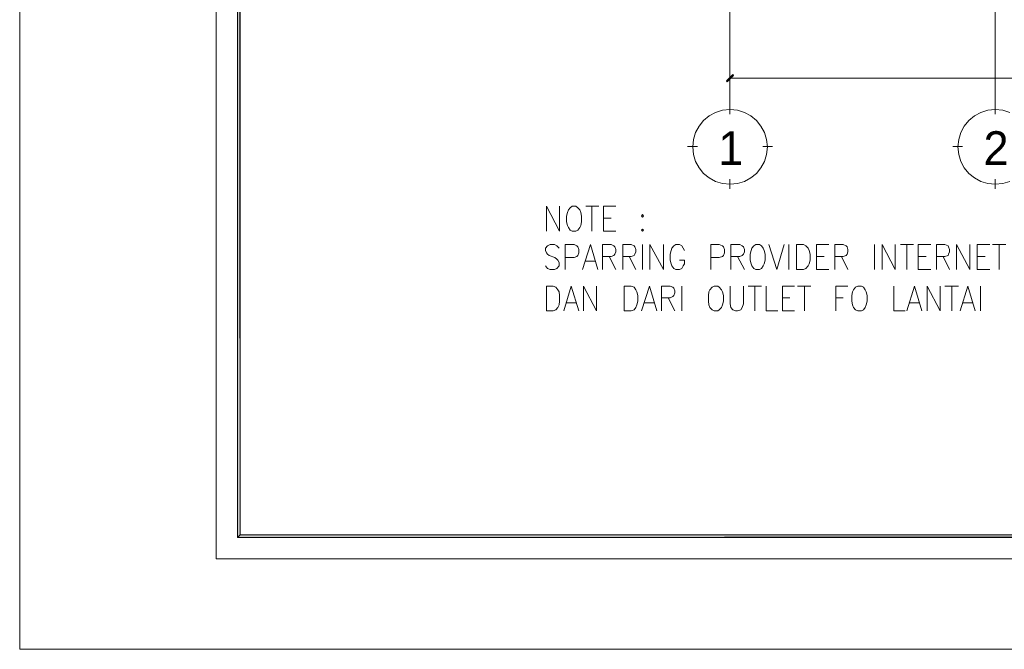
# Model space of a CAD drawing. Header units: millimetres. Extents: x 17 to 403, y 12 to 285.
# Tile 1 of 145: x 17 to 97, y 12 to 63. Entities that reach past the tile are written whole.
import ezdxf

# ---------------------------------------------------------------- set-up
doc = ezdxf.new("R2010")
doc.units = ezdxf.units.MM
for name, color, linetype in [('FILL_000000', 7, 'Continuous'), ('LINE_000000', 7, 'Continuous'), ('TEXT', 7, 'Continuous')]:
    doc.layers.add(name, color=color, linetype=linetype)

msp = doc.modelspace()

# ---------------------------------------------------------------- hatches: boundary and pattern name
at = {"layer": 'FILL_000000'}
h = msp.add_hatch(color=7, dxfattribs=at)
h.dxf.hatch_style = 1
h.paths.add_polyline_path([(34.798, 275.802), (34.586, 276.013), (34.798, 21.463), (34.798, 275.802)])
h = msp.add_hatch(color=7, dxfattribs=at)
h.dxf.hatch_style = 1
h.paths.add_polyline_path([(34.586, 276.013), (34.798, 21.463), (34.586, 21.251), (34.586, 276.013)])
h = msp.add_hatch(color=7, dxfattribs=at)
h.dxf.hatch_style = 1
h.paths.add_polyline_path([(74.761, 58.759), (74.295, 58.166), (74.253, 58.251), (74.761, 58.759)])
h = msp.add_hatch(color=7, dxfattribs=at)
h.dxf.hatch_style = 1
h.paths.add_polyline_path([(74.803, 58.674), (74.761, 58.759), (74.295, 58.166), (74.803, 58.674)])
h = msp.add_hatch(color=7, dxfattribs=at)
h.dxf.hatch_style = 1
h.paths.add_polyline_path([(34.798, 21.463), (34.586, 21.251), (350.52, 21.463), (34.798, 21.463)])
h = msp.add_hatch(color=7, dxfattribs=at)
h.dxf.hatch_style = 1
h.paths.add_polyline_path([(34.586, 21.251), (350.52, 21.463), (350.52, 21.251), (34.586, 21.251)])

# ---------------------------------------------------------------- linework, layer by layer
at = {"layer": 'LINE_000000', "lineweight": 0}
for p, q in [((74.507, 70.146), (74.507, 55.965)), ((96.012, 65.066), (96.012, 55.965)), ((74.507, 62.823), (74.507, 57.7)), ((74.507, 58.462), (145.373, 58.462)), ((74.507, 55.541), (74.507, 56.346)), ((96.012, 55.541), (96.012, 56.346)), ((71.882, 52.917), (71.078, 52.917)), ((77.174, 52.917), (77.978, 52.917)), ((93.387, 52.917), (92.583, 52.917)), ((74.507, 49.488), (74.507, 50.292)), ((96.012, 49.488), (96.012, 50.292)), ((62.823, 48.091), (63.881, 48.091)), ((63.331, 48.091), (63.331, 46.059)), ((64.262, 47.117), (64.897, 47.117)), ((64.262, 46.059), (65.278, 46.059)), ((67.437, 45), (67.437, 42.968)), ((79.29, 45), (79.29, 42.968)), ((86.233, 45), (86.233, 42.968)), ((88.35, 45), (89.408, 45)), ((88.858, 45), (88.858, 42.968)), ((95.8, 45), (96.901, 45)), ((96.351, 45), (96.351, 42.968)), ((64.728, 44.027), (65.278, 42.968)), ((66.336, 44.027), (66.887, 42.968)), ((75.142, 44.027), (75.692, 42.968)), ((81.534, 44.027), (82.169, 44.027)), ((83.566, 44.027), (84.074, 42.968)), ((89.789, 44.027), (90.424, 44.027)), ((91.821, 44.027), (92.329, 42.968)), ((94.573, 44.027), (95.208, 44.027)), ((62.823, 43.646), (63.585, 43.646)), ((81.534, 42.968), (82.55, 42.968)), ((89.789, 42.968), (90.805, 42.968)), ((94.573, 42.968), (95.589, 42.968)), ((70.612, 41.614), (70.612, 39.624)), ((75.988, 41.614), (77.089, 41.614)), ((76.539, 41.614), (76.539, 39.624)), ((80.01, 41.614), (81.068, 41.614)), ((80.56, 41.614), (80.56, 39.624)), ((91.948, 41.614), (93.049, 41.614)), ((92.498, 41.614), (92.498, 39.624)), ((94.827, 41.614), (94.827, 39.624)), ((61.256, 40.259), (62.018, 40.259)), ((67.606, 40.259), (68.368, 40.259)), ((69.511, 40.682), (70.062, 39.624)), ((78.782, 40.682), (79.375, 40.682)), ((83.1, 40.682), (83.693, 40.682)), ((89.112, 40.259), (89.874, 40.259)), ((93.43, 40.259), (94.192, 40.259)), ((78.782, 39.624), (79.756, 39.624))]:
    msp.add_line(p, q, dxfattribs=at)
for points in [[(16.933, 12.192), (16.933, 285.073), (402.886, 285.073), (402.886, 12.192), (16.933, 12.192)], [(32.851, 19.516), (32.851, 277.749), (395.563, 277.749), (395.563, 19.516), (32.851, 19.516)], [(34.798, 275.802), (34.586, 276.013), (34.798, 21.463), (34.798, 275.802)], [(34.586, 276.013), (34.798, 21.463), (34.586, 21.251), (34.586, 276.013)], [(74.761, 58.759), (74.295, 58.166), (74.253, 58.251), (74.761, 58.759)], [(74.803, 58.674), (74.761, 58.759), (74.295, 58.166), (74.803, 58.674)], [(77.555, 52.896), (77.493, 53.506), (77.317, 54.074), (77.038, 54.588), (76.668, 55.036), (76.22, 55.405), (75.706, 55.684), (75.138, 55.861), (74.528, 55.922), (73.918, 55.861), (73.35, 55.684), (72.835, 55.405), (72.388, 55.036), (72.018, 54.588), (71.739, 54.074), (71.562, 53.506), (71.501, 52.896), (71.562, 52.285), (71.739, 51.717), (72.018, 51.203), (72.388, 50.755), (72.835, 50.386), (73.35, 50.107), (73.918, 49.93), (74.528, 49.869), (75.138, 49.93), (75.706, 50.107), (76.22, 50.386), (76.668, 50.755), (77.038, 51.203), (77.317, 51.717), (77.493, 52.285), (77.555, 52.896)], [(61.722, 48.091), (61.553, 47.964), (61.426, 47.794), (61.341, 47.583), (61.256, 47.286), (61.256, 46.821), (61.341, 46.524), (61.426, 46.355), (61.553, 46.143), (61.722, 46.059), (62.018, 46.059), (62.188, 46.143), (62.357, 46.355), (62.442, 46.524), (62.484, 46.821), (62.484, 47.286), (62.442, 47.583), (62.357, 47.794), (62.188, 47.964), (62.018, 48.091), (61.722, 48.091)], [(67.437, 47.413), (67.522, 47.286), (67.437, 47.202), (67.352, 47.286), (67.437, 47.413)], [(67.437, 46.228), (67.522, 46.143), (67.437, 46.059), (67.352, 46.143), (67.437, 46.228)], [(76.623, 45), (76.454, 44.873), (76.285, 44.704), (76.242, 44.492), (76.158, 44.196), (76.158, 43.73), (76.242, 43.434), (76.285, 43.265), (76.454, 43.053), (76.623, 42.968), (76.92, 42.968), (77.089, 43.053), (77.216, 43.265), (77.301, 43.434), (77.385, 43.73), (77.385, 44.196), (77.301, 44.492), (77.216, 44.704), (77.089, 44.873), (76.92, 45), (76.623, 45)], [(79.925, 42.968), (79.925, 45), (80.476, 45), (80.687, 44.873), (80.857, 44.704), (80.941, 44.492), (81.026, 44.196), (81.026, 43.73), (80.941, 43.434), (80.857, 43.265), (80.687, 43.053), (80.476, 42.968), (79.925, 42.968)], [(59.648, 39.624), (59.648, 41.614), (60.198, 41.614), (60.41, 41.529), (60.579, 41.317), (60.664, 41.148), (60.706, 40.852), (60.706, 40.386), (60.664, 40.09), (60.579, 39.878), (60.41, 39.709), (60.198, 39.624), (59.648, 39.624)], [(65.955, 39.624), (65.955, 41.614), (66.506, 41.614), (66.76, 41.529), (66.887, 41.317), (66.971, 41.148), (67.056, 40.852), (67.056, 40.386), (66.971, 40.09), (66.887, 39.878), (66.76, 39.709), (66.506, 39.624), (65.955, 39.624)], [(73.237, 41.614), (73.067, 41.529), (72.898, 41.317), (72.813, 41.148), (72.771, 40.852), (72.771, 40.386), (72.813, 40.09), (72.898, 39.878), (73.067, 39.709), (73.237, 39.624), (73.533, 39.624), (73.66, 39.709), (73.829, 39.878), (73.914, 40.09), (73.999, 40.386), (73.999, 40.852), (73.914, 41.148), (73.829, 41.317), (73.66, 41.529), (73.533, 41.614), (73.237, 41.614)], [(84.878, 41.614), (84.709, 41.529), (84.54, 41.317), (84.455, 41.148), (84.413, 40.852), (84.413, 40.386), (84.455, 40.09), (84.54, 39.878), (84.709, 39.709), (84.878, 39.624), (85.175, 39.624), (85.344, 39.709), (85.471, 39.878), (85.556, 40.09), (85.64, 40.386), (85.64, 40.852), (85.556, 41.148), (85.471, 41.317), (85.344, 41.529), (85.175, 41.614), (84.878, 41.614)], [(34.798, 21.463), (34.586, 21.251), (350.52, 21.463), (34.798, 21.463)], [(34.586, 21.251), (350.52, 21.463), (350.52, 21.251), (34.586, 21.251)]]:
    msp.add_lwpolyline(points, close=True, dxfattribs=at)
for points in [[(97.211, 55.684), (96.643, 55.861), (96.033, 55.922), (95.423, 55.861), (94.855, 55.684), (94.341, 55.405), (93.893, 55.036), (93.523, 54.588), (93.244, 54.074), (93.068, 53.506), (93.006, 52.896), (93.068, 52.285), (93.244, 51.717), (93.523, 51.203), (93.893, 50.755), (94.341, 50.386), (94.855, 50.107), (95.423, 49.93), (96.033, 49.869), (96.643, 49.93), (97.211, 50.107)], [(59.648, 46.059), (59.648, 48.091), (60.706, 46.059), (60.706, 48.091)], [(64.262, 46.059), (64.262, 48.091), (65.278, 48.091)], [(60.664, 44.704), (60.494, 44.873), (60.283, 45), (59.944, 45), (59.732, 44.873), (59.563, 44.704), (59.563, 44.492), (59.648, 44.323), (59.732, 44.196), (59.859, 44.111), (60.325, 43.942), (60.494, 43.815), (60.579, 43.73), (60.664, 43.519), (60.664, 43.265), (60.494, 43.053), (60.283, 42.968), (59.944, 42.968), (59.732, 43.053), (59.563, 43.265)], [(61.172, 42.968), (61.172, 45), (61.891, 45), (62.103, 44.873), (62.188, 44.789), (62.272, 44.577), (62.272, 44.323), (62.188, 44.111), (62.103, 44.027), (61.891, 43.942), (61.172, 43.942)], [(62.569, 42.968), (63.204, 45), (63.796, 42.968)], [(64.177, 42.968), (64.177, 45), (64.897, 45), (65.109, 44.873), (65.193, 44.789), (65.278, 44.577), (65.278, 44.408), (65.193, 44.196), (65.109, 44.111), (64.897, 44.027), (64.177, 44.027)], [(65.828, 42.968), (65.828, 45), (66.506, 45), (66.76, 44.873), (66.802, 44.789), (66.887, 44.577), (66.887, 44.408), (66.802, 44.196), (66.76, 44.111), (66.506, 44.027), (65.828, 44.027)], [(68.03, 42.968), (68.03, 45), (69.13, 42.968), (69.13, 45)], [(70.824, 44.492), (70.739, 44.704), (70.612, 44.873), (70.443, 45), (70.146, 45), (69.977, 44.873), (69.808, 44.704), (69.765, 44.492), (69.681, 44.196), (69.681, 43.73), (69.765, 43.434), (69.808, 43.265), (69.977, 43.053), (70.146, 42.968), (70.443, 42.968), (70.612, 43.053), (70.739, 43.265), (70.824, 43.434), (70.824, 43.73), (70.443, 43.73)], [(72.983, 42.968), (72.983, 45), (73.66, 45), (73.914, 44.873), (73.999, 44.789), (74.083, 44.577), (74.083, 44.323), (73.999, 44.111), (73.914, 44.027), (73.66, 43.942), (72.983, 43.942)], [(74.591, 42.968), (74.591, 45), (75.311, 45), (75.523, 44.873), (75.607, 44.789), (75.692, 44.577), (75.692, 44.408), (75.607, 44.196), (75.523, 44.111), (75.311, 44.027), (74.591, 44.027)], [(77.682, 45), (78.317, 42.968), (78.909, 45)], [(81.534, 42.968), (81.534, 45), (82.55, 45)], [(83.016, 42.968), (83.016, 45), (83.693, 45), (83.947, 44.873), (84.032, 44.789), (84.074, 44.577), (84.074, 44.408), (84.032, 44.196), (83.947, 44.111), (83.693, 44.027), (83.016, 44.027)], [(86.868, 42.968), (86.868, 45), (87.926, 42.968), (87.926, 45)], [(89.789, 42.968), (89.789, 45), (90.805, 45)], [(91.271, 42.968), (91.271, 45), (91.948, 45), (92.202, 44.873), (92.244, 44.789), (92.329, 44.577), (92.329, 44.408), (92.244, 44.196), (92.202, 44.111), (91.948, 44.027), (91.271, 44.027)], [(92.879, 42.968), (92.879, 45), (93.98, 42.968), (93.98, 45)], [(94.573, 42.968), (94.573, 45), (95.589, 45)], [(61.045, 39.624), (61.637, 41.614), (62.272, 39.624)], [(62.653, 39.624), (62.653, 41.614), (63.712, 39.624), (63.712, 41.614)], [(67.352, 39.624), (67.987, 41.614), (68.58, 39.624)], [(68.961, 39.624), (68.961, 41.614), (69.681, 41.614), (69.892, 41.529), (69.977, 41.444), (70.062, 41.233), (70.062, 41.063), (69.977, 40.852), (69.892, 40.767), (69.681, 40.682), (68.961, 40.682)], [(74.549, 41.614), (74.549, 40.174), (74.591, 39.878), (74.761, 39.709), (74.972, 39.624), (75.142, 39.624), (75.396, 39.709), (75.523, 39.878), (75.607, 40.174), (75.607, 41.614)], [(77.47, 41.614), (77.47, 39.624), (78.401, 39.624)], [(78.782, 39.624), (78.782, 41.614), (79.756, 41.614)], [(83.1, 39.624), (83.1, 41.614), (84.074, 41.614)], [(87.799, 41.614), (87.799, 39.624), (88.731, 39.624)], [(88.858, 39.624), (89.493, 41.614), (90.085, 39.624)], [(90.509, 39.624), (90.509, 41.614), (91.567, 39.624), (91.567, 41.614)], [(93.176, 39.624), (93.811, 41.614), (94.403, 39.624)]]:
    msp.add_lwpolyline(points, dxfattribs=at)

# ---------------------------------------------------------------- texts
at = {"layer": 'TEXT'}
for s, p in [('1', (73.575, 51.435)), ('2', (95.081, 51.435))]:
    msp.add_text(s, height=2.731, dxfattribs=at).set_placement(p)

doc.saveas('drawing.dxf')
